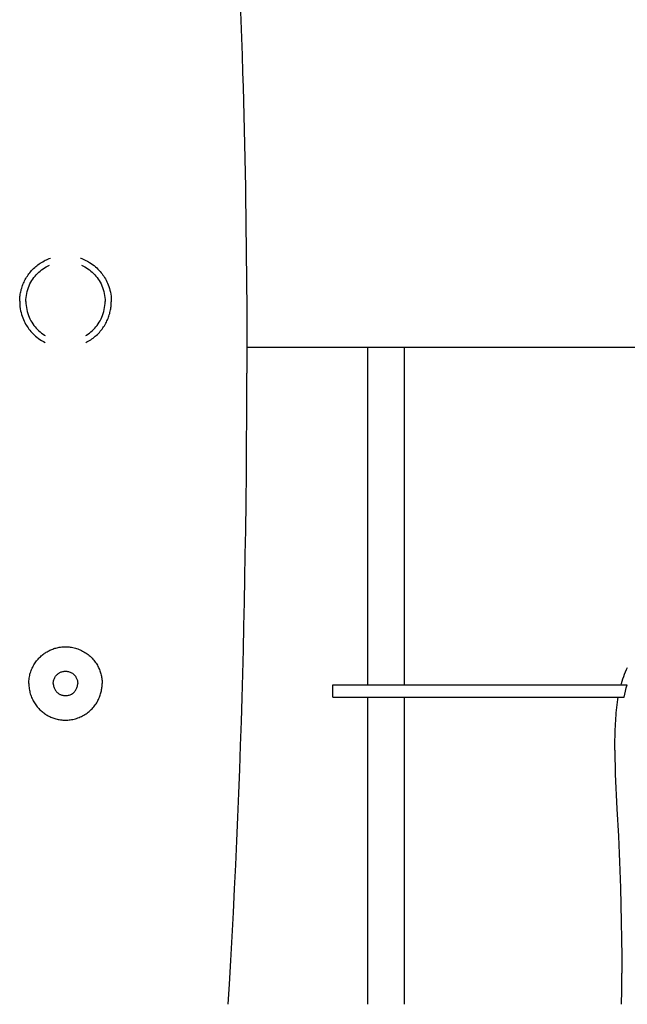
# Model space of a CAD drawing. Header units: millimetres. Extents: x -1528 to 1528, y -800 to 940.
# Tile 6 of 10: x -30 to 368, y -310 to 334. Entities that reach past the tile are written whole.
import ezdxf

# ---------------------------------------------------------------- set-up
doc = ezdxf.new("R2010")
doc.units = ezdxf.units.MM
doc.layers.add('VISIBLE', color=7, linetype='Continuous')

msp = doc.modelspace()

# ---------------------------------------------------------------- linework, layer by layer
at = {"layer": 'VISIBLE'}
for p, q in [((114.42, 345.28), (114.87, 333.96)), ((114.87, 333.96), (115.28, 322.64)), ((115.28, 322.64), (115.65, 311.32)), ((115.65, 311.32), (116, 300)), ((116, 300), (116.27, 290.59)), ((116.27, 290.59), (116.53, 281.19)), ((116.53, 281.19), (116.77, 271.79)), ((116.77, 271.79), (117, 262.39)), ((117, 262.39), (117.21, 253)), ((117.21, 253), (117.41, 243.61)), ((117.41, 243.61), (117.6, 234.22)), ((117.6, 234.22), (117.77, 224.83)), ((117.77, 224.83), (117.93, 215.45)), ((117.93, 215.45), (118.07, 206.07)), ((118.07, 206.07), (118.2, 196.69)), ((118.2, 196.69), (118.32, 187.32)), ((118.32, 187.32), (118.42, 177.94)), ((-18.02, 174.01), (-17.26, 174.56)), ((-17.26, 174.56), (-16.49, 175.08)), ((-16.49, 175.08), (-15.7, 175.59)), ((-15.7, 175.59), (-14.89, 176.06)), ((-14.89, 176.06), (-14.07, 176.52)), ((-14.07, 176.52), (-13.24, 176.94)), ((-13.24, 176.94), (-12.4, 177.34)), ((-12.4, 177.34), (-11.55, 177.71)), ((-12.4, 177.34), (-11.55, 177.71)), ((-11.55, 177.71), (-10.69, 178.05)), ((-10.69, 178.05), (-9.85, 178.36)), ((9.85, 178.36), (9.98, 178.31)), ((9.85, 178.36), (9.98, 178.31)), ((9.98, 178.31), (10.67, 178.06)), ((9.98, 178.31), (10.67, 178.06)), ((10.67, 178.06), (12.01, 177.51)), ((10.67, 178.06), (12.01, 177.51)), ((12.01, 177.51), (13.28, 176.92)), ((13.28, 176.92), (14.49, 176.29)), ((14.49, 176.29), (15.64, 175.62)), ((15.64, 175.62), (16.73, 174.92)), ((16.73, 174.92), (17.76, 174.2)), ((17.76, 174.2), (18.72, 173.46)), ((118.42, 177.94), (118.52, 168.57)), ((-24.47, 167.38), (-23.93, 168.12)), ((-23.93, 168.12), (-23.36, 168.84)), ((-23.36, 168.84), (-22.77, 169.55)), ((-22.77, 169.55), (-22.16, 170.24)), ((-22.16, 170.24), (-21.52, 170.92)), ((-21.52, 170.92), (-20.87, 171.58)), ((-20.87, 171.58), (-20.19, 172.22)), ((-20.19, 172.22), (-19.48, 172.83)), ((-19.48, 172.83), (-18.76, 173.43)), ((-19.13, 167.51), (-18.33, 168.35)), ((-18.76, 173.43), (-18.02, 174.01)), ((-18.33, 168.35), (-17.5, 169.15)), ((-17.5, 169.15), (-16.61, 169.92)), ((-16.61, 169.92), (-15.68, 170.67)), ((-15.68, 170.67), (-14.69, 171.38)), ((-14.69, 171.38), (-13.66, 172.05)), ((-13.66, 172.05), (-12.58, 172.69)), ((-12.58, 172.69), (-11.46, 173.27)), ((-11.46, 173.27), (-10.37, 173.78)), ((10.38, 173.77), (11.46, 173.27)), ((11.46, 173.27), (12.58, 172.69)), ((12.58, 172.69), (13.66, 172.05)), ((13.66, 172.05), (14.69, 171.38)), ((14.69, 171.38), (15.68, 170.67)), ((15.68, 170.67), (16.61, 169.92)), ((16.61, 169.92), (17.5, 169.15)), ((17.5, 169.15), (18.33, 168.35)), ((18.33, 168.35), (19.13, 167.51)), ((18.72, 173.46), (19.63, 172.71)), ((19.63, 172.71), (20.49, 171.94)), ((20.49, 171.94), (21.28, 171.17)), ((21.28, 171.17), (22.03, 170.39)), ((22.03, 170.39), (22.73, 169.61)), ((22.73, 169.61), (23.38, 168.83)), ((23.38, 168.83), (23.98, 168.05)), ((23.98, 168.05), (24.54, 167.28)), ((118.52, 168.57), (118.59, 159.2)), ((-28.16, 160.36), (-27.86, 161.16)), ((-28.16, 160.36), (-27.86, 161.16)), ((-27.86, 161.16), (-27.52, 161.96)), ((-27.52, 161.96), (-27.17, 162.75)), ((-27.17, 162.75), (-26.78, 163.55)), ((-26.78, 163.55), (-26.37, 164.33)), ((-26.37, 164.33), (-25.93, 165.11)), ((-25.93, 165.11), (-25.47, 165.88)), ((-25.47, 165.88), (-24.98, 166.64)), ((-24.98, 166.64), (-24.47, 167.38)), ((-23.79, 160.31), (-23.26, 161.48)), ((-23.26, 161.48), (-22.67, 162.6)), ((-22.67, 162.6), (-22.04, 163.68)), ((-22.04, 163.68), (-21.36, 164.71)), ((-21.36, 164.71), (-20.65, 165.69)), ((-20.65, 165.69), (-19.91, 166.63)), ((-19.91, 166.63), (-19.13, 167.51)), ((19.13, 167.51), (19.91, 166.63)), ((19.91, 166.63), (20.65, 165.69)), ((20.65, 165.69), (21.36, 164.71)), ((21.36, 164.71), (22.04, 163.68)), ((22.04, 163.68), (22.67, 162.6)), ((22.67, 162.6), (23.26, 161.48)), ((23.26, 161.48), (23.79, 160.31)), ((24.54, 167.28), (25.07, 166.49)), ((25.07, 166.49), (25.6, 165.66)), ((25.6, 165.66), (26.11, 164.79)), ((26.11, 164.79), (26.61, 163.87)), ((26.61, 163.87), (27.09, 162.91)), ((27.09, 162.91), (27.55, 161.89)), ((27.55, 161.89), (27.99, 160.83)), ((-29.74, 153.99), (-29.62, 154.78)), ((-29.62, 154.78), (-29.49, 155.56)), ((-29.49, 155.56), (-29.33, 156.36)), ((-29.49, 155.56), (-29.33, 156.36)), ((-29.33, 156.36), (-29.14, 157.15)), ((-29.14, 157.15), (-28.93, 157.95)), ((-29.14, 157.15), (-28.93, 157.95)), ((-28.93, 157.95), (-28.7, 158.76)), ((-28.7, 158.76), (-28.45, 159.56)), ((-28.7, 158.76), (-28.45, 159.56)), ((-28.45, 159.56), (-28.16, 160.36)), ((-28.45, 159.56), (-28.16, 160.36)), ((-25.62, 154.02), (-25.38, 155.33)), ((-25.38, 155.33), (-25.07, 156.62)), ((-25.07, 156.62), (-24.7, 157.88)), ((-24.7, 157.88), (-24.28, 159.12)), ((-24.28, 159.12), (-23.79, 160.31)), ((23.79, 160.31), (24.28, 159.12)), ((24.28, 159.12), (24.7, 157.88)), ((24.7, 157.88), (25.07, 156.62)), ((25.07, 156.62), (25.38, 155.33)), ((25.38, 155.33), (25.62, 154.02)), ((27.99, 160.83), (28.39, 159.72)), ((28.39, 159.72), (28.76, 158.56)), ((28.76, 158.56), (29.09, 157.35)), ((29.09, 157.35), (29.38, 156.09)), ((29.38, 156.09), (29.62, 154.78)), ((29.62, 154.78), (29.81, 153.43)), ((118.59, 159.2), (118.66, 149.83)), ((-30, 150.18), (-29.99, 150.93)), ((-30, 150.18), (-30, 149.45)), ((-30, 149.45), (-29.94, 148.01)), ((-29.99, 150.93), (-29.96, 151.68)), ((-29.99, 150.93), (-29.96, 151.68)), ((-29.96, 151.68), (-29.91, 152.45)), ((-29.96, 151.68), (-29.91, 152.45)), ((-29.91, 152.45), (-29.83, 153.22)), ((-29.83, 153.22), (-29.74, 153.99)), ((-29.83, 153.22), (-29.74, 153.99)), ((-25.93, 150.02), (-25.89, 151.36)), ((-25.93, 150.02), (-25.89, 148.68)), ((-25.89, 151.36), (-25.79, 152.7)), ((-25.89, 148.68), (-25.79, 147.34)), ((-25.79, 152.7), (-25.62, 154.02)), ((25.62, 154.02), (25.79, 152.7)), ((25.79, 152.7), (25.89, 151.36)), ((25.79, 147.34), (25.89, 148.68)), ((25.89, 151.36), (25.93, 150.02)), ((25.89, 148.68), (25.93, 150.02)), ((29.81, 153.43), (29.94, 152.03)), ((29.91, 147.59), (29.96, 148.35)), ((29.91, 147.59), (29.96, 148.35)), ((29.94, 152.03), (30, 150.59)), ((29.96, 148.35), (29.99, 149.11)), ((29.96, 148.35), (29.99, 149.11)), ((29.99, 149.11), (30, 149.85)), ((30, 150.59), (30, 149.85)), ((118.66, 149.83), (118.71, 140.46)), ((-29.94, 148.01), (-29.81, 146.61)), ((-29.81, 146.61), (-29.62, 145.25)), ((-29.62, 145.25), (-29.38, 143.94)), ((-29.38, 143.94), (-29.38, 143.94)), ((-29.38, 143.94), (-29.09, 142.69)), ((-29.09, 142.69), (-28.76, 141.48)), ((-25.79, 147.34), (-25.62, 146.01)), ((-25.62, 146.01), (-25.38, 144.71)), ((-25.38, 144.71), (-25.07, 143.42)), ((-25.07, 143.42), (-24.7, 142.15)), ((-24.7, 142.15), (-24.28, 140.92)), ((24.28, 140.92), (24.7, 142.15)), ((24.7, 142.15), (25.07, 143.42)), ((25.07, 143.42), (25.38, 144.71)), ((25.38, 144.71), (25.62, 146.01)), ((25.62, 146.01), (25.79, 147.34)), ((28.7, 141.28), (28.93, 142.08)), ((28.93, 142.08), (29.14, 142.88)), ((29.14, 142.88), (29.33, 143.68)), ((29.33, 143.68), (29.49, 144.47)), ((29.33, 143.68), (29.49, 144.47)), ((29.33, 143.68), (29.33, 143.68)), ((29.49, 144.47), (29.62, 145.26)), ((29.62, 145.26), (29.74, 146.04)), ((29.74, 146.04), (29.83, 146.82)), ((29.74, 146.04), (29.83, 146.82)), ((29.83, 146.82), (29.91, 147.59)), ((-28.76, 141.48), (-28.39, 140.31)), ((-28.39, 140.31), (-27.99, 139.2)), ((-27.99, 139.2), (-27.55, 138.14)), ((-27.55, 138.14), (-27.09, 137.13)), ((-27.09, 137.13), (-26.61, 136.16)), ((-26.61, 136.16), (-26.11, 135.24)), ((-24.28, 140.92), (-23.79, 139.72)), ((-23.79, 139.72), (-23.26, 138.56)), ((-23.26, 138.56), (-22.67, 137.44)), ((-22.67, 137.44), (-22.04, 136.36)), ((-22.04, 136.36), (-21.36, 135.33)), ((21.36, 135.33), (22.04, 136.36)), ((22.04, 136.36), (22.67, 137.44)), ((22.67, 137.44), (23.26, 138.56)), ((23.26, 138.56), (23.79, 139.72)), ((23.79, 139.72), (24.28, 140.92)), ((25.93, 134.93), (26.37, 135.71)), ((26.37, 135.71), (26.78, 136.49)), ((26.78, 136.49), (27.17, 137.28)), ((27.17, 137.28), (27.52, 138.08)), ((27.52, 138.08), (27.86, 138.87)), ((27.86, 138.87), (28.16, 139.68)), ((28.16, 139.68), (28.45, 140.48)), ((28.45, 140.48), (28.7, 141.28)), ((118.71, 140.46), (118.75, 131.1)), ((-26.11, 135.24), (-25.6, 134.37)), ((-25.6, 134.37), (-25.07, 133.54)), ((-25.07, 133.54), (-24.54, 132.75)), ((-24.54, 132.75), (-23.98, 131.98)), ((-23.98, 131.98), (-23.38, 131.21)), ((-23.38, 131.21), (-22.73, 130.43)), ((-22.73, 130.43), (-22.03, 129.65)), ((-22.03, 129.65), (-21.28, 128.87)), ((-21.36, 135.33), (-20.65, 134.34)), ((-20.65, 134.34), (-19.91, 133.41)), ((-19.91, 133.41), (-19.13, 132.52)), ((-19.13, 132.52), (-18.33, 131.69)), ((-18.33, 131.69), (-17.5, 130.89)), ((-17.5, 130.89), (-16.61, 130.11)), ((-16.61, 130.11), (-15.68, 129.37)), ((-15.68, 129.37), (-14.69, 128.66)), ((14.69, 128.66), (15.68, 129.37)), ((15.68, 129.37), (16.61, 130.11)), ((16.61, 130.11), (17.5, 130.89)), ((17.5, 130.89), (18.33, 131.69)), ((18.33, 131.69), (19.13, 132.52)), ((19.13, 132.52), (19.91, 133.41)), ((19.91, 133.41), (20.65, 134.34)), ((20.65, 134.34), (21.36, 135.33)), ((20.87, 128.46), (21.52, 129.12)), ((21.52, 129.12), (22.16, 129.79)), ((22.16, 129.79), (22.77, 130.48)), ((22.77, 130.48), (23.36, 131.19)), ((23.36, 131.19), (23.93, 131.91)), ((23.93, 131.91), (24.47, 132.65)), ((24.47, 132.65), (24.98, 133.4)), ((24.98, 133.4), (25.47, 134.16)), ((25.47, 134.16), (25.93, 134.93)), ((118.75, 131.1), (118.77, 121.73)), ((-21.28, 128.87), (-20.49, 128.1)), ((-20.49, 128.1), (-19.63, 127.33)), ((-19.63, 127.33), (-18.72, 126.57)), ((-18.72, 126.57), (-17.76, 125.83)), ((-17.76, 125.83), (-16.73, 125.11)), ((-16.73, 125.11), (-15.64, 124.41)), ((-15.64, 124.41), (-14.49, 123.75)), ((-14.69, 128.66), (-13.66, 127.98)), ((-14.49, 123.75), (-13.37, 123.16)), ((-13.66, 127.98), (-13.28, 127.76)), ((13.29, 127.76), (13.66, 127.98)), ((13.39, 123.17), (14.07, 123.52)), ((13.66, 127.98), (14.69, 128.66)), ((14.07, 123.52), (14.89, 123.97)), ((14.89, 123.97), (15.7, 124.45)), ((15.7, 124.45), (16.49, 124.95)), ((16.49, 124.95), (17.26, 125.48)), ((17.26, 125.48), (18.02, 126.03)), ((18.02, 126.03), (18.76, 126.6)), ((18.76, 126.6), (19.48, 127.2)), ((19.48, 127.2), (20.19, 127.82)), ((20.19, 127.82), (20.87, 128.46)), ((118.77, 121.73), (118.78, 112.36)), ((118.77, 119.99), (1499.89, 119.99)), ((118.77, 119.99), (1499.9, 119.99)), ((197.95, -101.03), (197.95, 119.99)), ((221.94, -101.03), (221.94, 119.99)), ((118.78, 112.36), (118.79, 103)), ((118.77, 93.64), (118.79, 103)), ((118.75, 84.27), (118.77, 93.64)), ((118.71, 74.91), (118.75, 84.27)), ((118.6, 56.19), (118.71, 74.91)), ((118.45, 37.46), (118.6, 56.19)), ((118.25, 18.73), (118.45, 37.46)), ((118, 0), (118.25, 18.73)), ((117.76, -15.62), (118, 0)), ((117.49, -31.24), (117.76, -15.62)), ((117.18, -46.87), (117.49, -31.24)), ((116.84, -62.49), (117.18, -46.87)), ((116.47, -78.12), (116.84, -62.49)), ((-8.31, -77.5), (-7.64, -77.26)), ((-7.64, -77.26), (-6.95, -77.04)), ((-6.95, -77.04), (-6.24, -76.84)), ((-6.24, -76.84), (-5.52, -76.66)), ((-5.52, -76.66), (-4.79, -76.5)), ((-4.79, -76.5), (-4.04, -76.36)), ((-4.04, -76.36), (-3.28, -76.24)), ((-3.28, -76.24), (-2.5, -76.15)), ((-2.5, -76.15), (-1.72, -76.08)), ((-1.72, -76.08), (-0.92, -76.03)), ((-0.92, -76.03), (-0.12, -76.02)), ((-0.12, -76.02), (0.69, -76.03)), ((0.69, -76.03), (1.51, -76.06)), ((1.51, -76.06), (2.33, -76.13)), ((2.33, -76.13), (3.15, -76.22)), ((3.15, -76.22), (3.98, -76.35)), ((3.98, -76.35), (4.81, -76.5)), ((4.81, -76.5), (5.63, -76.69)), ((5.63, -76.69), (6.46, -76.9)), ((6.46, -76.9), (7.28, -77.15)), ((7.28, -77.15), (8.09, -77.42)), ((-17.98, -84.11), (-17.47, -83.56)), ((-17.47, -83.56), (-16.95, -83.03)), ((-16.95, -83.03), (-16.42, -82.52)), ((-16.42, -82.52), (-15.89, -82.03)), ((-15.89, -82.03), (-15.35, -81.56)), ((-15.35, -81.56), (-14.8, -81.12)), ((-14.8, -81.12), (-14.24, -80.7)), ((-14.24, -80.7), (-13.69, -80.3)), ((-13.69, -80.3), (-13.13, -79.92)), ((-13.13, -79.92), (-12.57, -79.57)), ((-12.57, -79.57), (-12, -79.23)), ((-12, -79.23), (-11.43, -78.91)), ((-11.43, -78.91), (-10.84, -78.6)), ((-10.84, -78.6), (-10.24, -78.31)), ((-10.24, -78.31), (-9.61, -78.02)), ((-9.61, -78.02), (-8.97, -77.76)), ((-8.97, -77.76), (-8.31, -77.5)), ((8.09, -77.42), (8.89, -77.72)), ((8.89, -77.72), (9.69, -78.06)), ((9.69, -78.06), (10.47, -78.42)), ((10.47, -78.42), (11.24, -78.81)), ((11.24, -78.81), (12, -79.23)), ((12, -79.23), (12.74, -79.68)), ((12.74, -79.68), (13.47, -80.15)), ((13.47, -80.15), (14.18, -80.65)), ((14.18, -80.65), (14.86, -81.17)), ((14.86, -81.17), (15.53, -81.72)), ((15.53, -81.72), (16.17, -82.28)), ((16.17, -82.28), (16.79, -82.87)), ((16.79, -82.87), (17.39, -83.48)), ((17.39, -83.48), (17.96, -84.1)), ((116.07, -93.75), (116.47, -78.12)), ((-22.19, -90.85), (-21.86, -90.09)), ((-21.86, -90.09), (-21.5, -89.35)), ((-21.5, -89.35), (-21.13, -88.62)), ((-21.13, -88.62), (-20.73, -87.92)), ((-20.73, -87.92), (-20.31, -87.23)), ((-20.31, -87.23), (-19.88, -86.56)), ((-19.88, -86.56), (-19.42, -85.92)), ((-19.42, -85.92), (-18.96, -85.29)), ((-18.96, -85.29), (-18.47, -84.69)), ((-18.47, -84.69), (-17.98, -84.11)), ((17.96, -84.1), (18.51, -84.74)), ((18.51, -84.74), (19.03, -85.39)), ((19.03, -85.39), (19.53, -86.06)), ((19.53, -86.06), (19.99, -86.74)), ((19.99, -86.74), (20.44, -87.43)), ((20.44, -87.43), (20.85, -88.12)), ((20.85, -88.12), (21.24, -88.83)), ((21.24, -88.83), (21.59, -89.54)), ((21.59, -89.54), (21.93, -90.25)), ((367.4, -90.97), (368.08, -89.52)), ((-23.86, -97.43), (-23.76, -96.57)), ((-23.76, -96.57), (-23.62, -95.73)), ((-23.62, -95.73), (-23.45, -94.88)), ((-23.45, -94.88), (-23.25, -94.05)), ((-23.25, -94.05), (-23.03, -93.23)), ((-23.03, -93.23), (-22.77, -92.43)), ((-22.77, -92.43), (-22.49, -91.63)), ((-22.49, -91.63), (-22.19, -90.85)), ((-7.29, -96.71), (-7.04, -96.22)), ((-7.04, -96.22), (-6.77, -95.76)), ((-6.77, -95.76), (-6.47, -95.32)), ((-6.47, -95.32), (-6.16, -94.91)), ((-6.16, -94.91), (-5.82, -94.54)), ((-5.82, -94.54), (-5.47, -94.19)), ((-5.47, -94.19), (-5.12, -93.87)), ((-5.12, -93.87), (-4.75, -93.58)), ((-4.75, -93.58), (-4.38, -93.32)), ((-4.38, -93.32), (-4, -93.09)), ((-4, -93.09), (-3.61, -92.88)), ((-3.61, -92.88), (-3.2, -92.69)), ((-3.2, -92.69), (-2.77, -92.52)), ((-2.77, -92.52), (-2.32, -92.36)), ((-2.32, -92.36), (-1.84, -92.24)), ((-1.84, -92.24), (-1.35, -92.13)), ((-1.35, -92.13), (-0.83, -92.06)), ((-0.83, -92.06), (-0.31, -92.03)), ((-0.31, -92.03), (0.23, -92.02)), ((0.23, -92.02), (0.78, -92.06)), ((0.78, -92.06), (1.33, -92.13)), ((1.33, -92.13), (1.88, -92.24)), ((1.88, -92.24), (2.43, -92.4)), ((2.43, -92.4), (2.96, -92.59)), ((2.96, -92.59), (3.49, -92.82)), ((3.49, -92.82), (4, -93.09)), ((4, -93.09), (4.49, -93.4)), ((4.49, -93.4), (4.95, -93.74)), ((4.95, -93.74), (5.39, -94.11)), ((5.39, -94.11), (5.8, -94.51)), ((5.8, -94.51), (6.17, -94.93)), ((6.17, -94.93), (6.51, -95.37)), ((6.51, -95.37), (6.81, -95.82)), ((6.81, -95.82), (7.08, -96.29)), ((7.08, -96.29), (7.31, -96.77)), ((21.93, -90.25), (22.23, -90.97)), ((22.23, -90.97), (22.51, -91.69)), ((22.51, -91.69), (22.76, -92.41)), ((22.76, -92.41), (22.99, -93.12)), ((22.99, -93.12), (23.2, -93.84)), ((23.2, -93.84), (23.37, -94.55)), ((23.37, -94.55), (23.53, -95.26)), ((23.53, -95.26), (23.66, -95.96)), ((23.66, -95.96), (23.77, -96.66)), ((23.77, -96.66), (23.86, -97.35)), ((115.63, -109.38), (116.07, -93.75)), ((365.06, -96.96), (365.59, -95.44)), ((365.59, -95.44), (366.16, -93.94)), ((366.16, -93.94), (366.76, -92.44)), ((366.76, -92.44), (367.4, -90.97)), ((-24.01, -100.02), (-23.99, -99.16)), ((-24.01, -100.02), (-23.99, -100.89)), ((-23.99, -99.16), (-23.94, -98.29)), ((-23.99, -100.89), (-23.94, -101.75)), ((-23.94, -98.29), (-23.86, -97.43)), ((-23.94, -101.75), (-23.86, -102.61)), ((-23.86, -102.61), (-23.76, -103.47)), ((-8, -100.02), (-7.98, -99.45)), ((-8, -100.02), (-7.98, -100.6)), ((-7.98, -99.45), (-7.92, -98.87)), ((-7.98, -100.6), (-7.92, -101.17)), ((-7.92, -98.87), (-7.82, -98.31)), ((-7.92, -101.17), (-7.82, -101.74)), ((-7.82, -98.31), (-7.68, -97.76)), ((-7.82, -101.74), (-7.68, -102.29)), ((-7.68, -97.76), (-7.5, -97.23)), ((-7.68, -102.29), (-7.5, -102.82)), ((-7.5, -97.23), (-7.29, -96.71)), ((-7.5, -102.82), (-7.29, -103.33)), ((7.31, -96.77), (7.5, -97.24)), ((7.31, -103.28), (7.5, -102.8)), ((7.5, -97.24), (7.66, -97.72)), ((7.5, -102.8), (7.66, -102.32)), ((7.66, -97.72), (7.79, -98.2)), ((7.66, -102.32), (7.79, -101.85)), ((7.79, -98.2), (7.89, -98.67)), ((7.79, -101.85), (7.89, -101.38)), ((7.89, -98.67), (7.95, -99.13)), ((7.89, -101.38), (7.95, -100.91)), ((7.95, -99.13), (7.99, -99.58)), ((7.95, -100.91), (7.99, -100.46)), ((7.99, -99.58), (8, -100.02)), ((7.99, -100.46), (8, -100.02)), ((23.77, -103.39), (23.86, -102.7)), ((23.86, -97.35), (23.92, -98.03)), ((23.86, -102.7), (23.92, -102.01)), ((23.92, -98.03), (23.97, -98.7)), ((23.92, -102.01), (23.97, -101.34)), ((23.97, -98.7), (24, -99.37)), ((23.97, -101.34), (24, -100.68)), ((24, -99.37), (24.01, -100.02)), ((24, -100.68), (24.01, -100.02)), ((175.05, -109.03), (175.05, -101.03)), ((175.05, -101.03), (175.05, -101.03)), ((175.05, -101.03), (175.08, -101.03)), ((175.05, -101.03), (175.09, -101.03)), ((175.08, -101.03), (175.15, -101.03)), ((175.09, -101.03), (175.16, -101.03)), ((175.15, -101.03), (175.25, -101.03)), ((175.16, -101.03), (175.27, -101.03)), ((175.25, -101.03), (175.39, -101.03)), ((175.27, -101.03), (175.4, -101.03)), ((175.39, -101.03), (175.56, -101.03)), ((175.4, -101.03), (175.57, -101.03)), ((175.56, -101.03), (175.77, -101.03)), ((175.57, -101.03), (175.78, -101.03)), ((175.77, -101.03), (176, -101.03)), ((175.78, -101.03), (176.01, -101.03)), ((176, -101.03), (176.27, -101.03)), ((176.01, -101.03), (176.27, -101.03)), ((176.27, -101.03), (176.57, -101.03)), ((176.27, -101.03), (176.57, -101.03)), ((176.57, -101.03), (176.89, -101.03)), ((176.57, -101.03), (176.9, -101.03)), ((176.89, -101.03), (177.24, -101.03)), ((176.9, -101.03), (177.26, -101.03)), ((177.24, -101.03), (177.62, -101.03)), ((177.26, -101.03), (177.64, -101.03)), ((177.62, -101.03), (178.03, -101.03)), ((177.64, -101.03), (178.06, -101.03)), ((178.03, -101.03), (178.46, -101.03)), ((178.06, -101.03), (178.5, -101.03)), ((178.46, -101.03), (178.92, -101.03)), ((178.5, -101.03), (178.97, -101.03)), ((178.92, -101.03), (179.4, -101.03)), ((178.97, -101.03), (179.47, -101.03)), ((179.4, -101.03), (179.91, -101.03)), ((179.47, -101.03), (179.99, -101.03)), ((179.91, -101.03), (180.45, -101.03)), ((179.99, -101.03), (180.54, -101.03)), ((180.45, -101.03), (181, -101.03)), ((180.54, -101.03), (181.11, -101.03)), ((181, -101.03), (181.58, -101.03)), ((181.11, -101.03), (181.7, -101.03)), ((181.58, -101.03), (182.18, -101.03)), ((181.7, -101.03), (182.32, -101.03)), ((182.18, -101.03), (182.81, -101.03)), ((182.32, -101.03), (182.96, -101.03)), ((182.81, -101.03), (183.45, -101.03)), ((182.96, -101.03), (183.62, -101.03)), ((183.45, -101.03), (184.11, -101.03)), ((183.62, -101.03), (184.3, -101.03)), ((184.11, -101.03), (185.5, -101.03)), ((184.3, -101.03), (185, -101.03)), ((185, -101.03), (186.46, -101.03)), ((185.5, -101.03), (186.96, -101.03)), ((186.46, -101.03), (187.99, -101.03)), ((186.96, -101.03), (188.49, -101.03)), ((187.99, -101.03), (189.6, -101.03)), ((188.49, -101.03), (190.08, -101.03)), ((189.6, -101.03), (191.26, -101.03)), ((190.08, -101.03), (191.73, -101.03)), ((191.26, -101.03), (192.98, -101.03)), ((191.73, -101.03), (193.44, -101.03)), ((192.98, -101.03), (194.75, -101.03)), ((193.44, -101.03), (195.19, -101.03)), ((194.75, -101.03), (196.57, -101.03)), ((195.19, -101.03), (196.99, -101.03)), ((196.57, -101.03), (198.43, -101.03)), ((196.99, -101.03), (198.82, -101.03)), ((198.43, -101.03), (200.32, -101.03)), ((198.82, -101.03), (200.69, -101.03)), ((200.32, -101.03), (202.25, -101.03)), ((200.69, -101.03), (202.58, -101.03)), ((202.25, -101.03), (204.2, -101.03)), ((202.58, -101.03), (204.5, -101.03)), ((204.2, -101.03), (208.15, -101.03)), ((204.5, -101.03), (208.38, -101.03)), ((208.15, -101.03), (212.14, -101.03)), ((208.38, -101.03), (212.3, -101.03)), ((212.14, -101.03), (216.13, -101.03)), ((212.3, -101.03), (216.21, -101.03)), ((216.13, -101.03), (218.1, -101.03)), ((216.21, -101.03), (218.15, -101.03)), ((218.1, -101.03), (220.06, -101.03)), ((218.15, -101.03), (220.07, -101.03)), ((220.06, -101.03), (222.06, -101.03)), ((220.07, -101.03), (222.08, -101.03)), ((222.06, -101.03), (224.04, -101.03)), ((222.08, -101.03), (224.07, -101.03)), ((224.04, -101.03), (225.99, -101.03)), ((224.07, -101.03), (226.04, -101.03)), ((225.99, -101.03), (227.92, -101.03)), ((226.04, -101.03), (227.98, -101.03)), ((227.92, -101.03), (229.83, -101.03)), ((227.98, -101.03), (229.9, -101.03)), ((229.83, -101.03), (231.71, -101.03)), ((229.9, -101.03), (231.8, -101.03)), ((231.71, -101.03), (233.57, -101.03)), ((231.8, -101.03), (233.67, -101.03)), ((233.57, -101.03), (235.42, -101.03)), ((233.67, -101.03), (235.52, -101.03)), ((235.42, -101.03), (237.24, -101.03)), ((235.52, -101.03), (237.35, -101.03)), ((237.24, -101.03), (239.04, -101.03)), ((237.35, -101.03), (239.16, -101.03)), ((239.04, -101.03), (240.82, -101.03)), ((239.16, -101.03), (240.95, -101.03)), ((240.82, -101.03), (242.59, -101.03)), ((240.95, -101.03), (242.72, -101.03)), ((242.59, -101.03), (244.33, -101.03)), ((242.72, -101.03), (244.47, -101.03)), ((244.33, -101.03), (246.06, -101.03)), ((244.47, -101.03), (246.21, -101.03)), ((246.06, -101.03), (247.77, -101.03)), ((246.21, -101.03), (249.62, -101.03)), ((247.77, -101.03), (249.46, -101.03)), ((249.46, -101.03), (251.13, -101.03)), ((249.62, -101.03), (252.96, -101.03)), ((251.13, -101.03), (252.79, -101.03)), ((252.79, -101.03), (256.06, -101.03)), ((252.96, -101.03), (256.24, -101.03)), ((256.06, -101.03), (259.28, -101.03)), ((256.24, -101.03), (259.45, -101.03)), ((259.28, -101.03), (262.43, -101.03)), ((259.45, -101.03), (262.61, -101.03)), ((262.43, -101.03), (265.54, -101.03)), ((262.61, -101.03), (265.72, -101.03)), ((265.54, -101.03), (268.6, -101.03)), ((265.72, -101.03), (268.77, -101.03)), ((268.6, -101.03), (271.62, -101.03)), ((268.77, -101.03), (271.79, -101.03)), ((271.62, -101.03), (274.59, -101.03)), ((271.79, -101.03), (274.76, -101.03)), ((274.59, -101.03), (277.54, -101.03)), ((274.76, -101.03), (277.69, -101.03)), ((277.54, -101.03), (280.45, -101.03)), ((277.69, -101.03), (280.6, -101.03)), ((280.45, -101.03), (283.33, -101.03)), ((280.6, -101.03), (283.47, -101.03)), ((283.33, -101.03), (286.19, -101.03)), ((283.47, -101.03), (286.32, -101.03)), ((286.19, -101.03), (289.03, -101.03)), ((286.32, -101.03), (289.15, -101.03)), ((289.03, -101.03), (291.85, -101.03)), ((289.15, -101.03), (291.97, -101.03)), ((291.85, -101.03), (294.66, -101.03)), ((291.97, -101.03), (297.56, -101.03)), ((294.66, -101.03), (297.47, -101.03)), ((297.47, -101.03), (303.07, -101.03)), ((297.56, -101.03), (303.14, -101.03)), ((303.07, -101.03), (308.68, -101.03)), ((303.14, -101.03), (308.73, -101.03)), ((308.68, -101.03), (314.34, -101.03)), ((308.73, -101.03), (314.37, -101.03)), ((314.34, -101.03), (317.2, -101.03)), ((314.37, -101.03), (320.1, -101.03)), ((317.2, -101.03), (320.08, -101.03)), ((320.08, -101.03), (323.06, -101.03)), ((320.1, -101.03), (322.92, -101.03)), ((322.92, -101.03), (325.76, -101.03)), ((323.06, -101.03), (326.06, -101.03)), ((325.76, -101.03), (328.64, -101.03)), ((326.06, -101.03), (332.14, -101.03)), ((328.64, -101.03), (331.53, -101.03)), ((331.53, -101.03), (334.45, -101.03)), ((332.14, -101.03), (335.22, -101.03)), ((334.45, -101.03), (337.39, -101.03)), ((335.22, -101.03), (338.32, -101.03)), ((337.39, -101.03), (343.33, -101.03)), ((338.32, -101.03), (341.44, -101.03)), ((341.44, -101.03), (344.59, -101.03)), ((343.33, -101.03), (349.34, -101.03)), ((344.59, -101.03), (350.93, -101.03)), ((349.34, -101.03), (355.42, -101.03)), ((350.93, -101.03), (357.34, -101.03)), ((355.42, -101.03), (361.56, -101.03)), ((357.34, -101.03), (363.81, -101.03)), ((361.56, -101.03), (367.74, -101.03)), ((363.81, -101.03), (363.82, -101.03)), ((363.82, -101.03), (364.11, -100.03)), ((363.82, -101.03), (363.84, -101.03)), ((363.82, -101.03), (363.82, -101.03)), ((363.84, -101.03), (363.91, -101.03)), ((363.91, -101.03), (364.01, -101.03)), ((364.01, -101.03), (364.16, -101.03)), ((364.11, -100.03), (364.57, -98.49)), ((364.16, -101.03), (364.35, -101.03)), ((364.35, -101.03), (364.58, -101.03)), ((364.57, -98.49), (365.06, -96.96)), ((364.58, -101.03), (364.85, -101.03)), ((364.85, -101.03), (365.16, -101.03)), ((365.16, -101.03), (365.5, -101.03)), ((365.5, -101.03), (365.88, -101.03)), ((365.88, -101.03), (366.3, -101.03)), ((366.3, -101.03), (366.75, -101.03)), ((366.65, -105.01), (367.17, -103.01)), ((366.75, -101.03), (367.23, -101.03)), ((367.17, -103.01), (367.74, -101.03)), ((367.23, -101.03), (367.74, -101.03)), ((-23.76, -103.47), (-23.62, -104.32)), ((-23.62, -104.32), (-23.45, -105.16)), ((-23.45, -105.16), (-23.25, -105.99)), ((-23.25, -105.99), (-23.03, -106.81)), ((-23.03, -106.81), (-22.77, -107.62)), ((-22.77, -107.62), (-22.49, -108.41)), ((-22.49, -108.41), (-22.19, -109.19)), ((-22.19, -109.19), (-21.86, -109.95)), ((-7.29, -103.33), (-7.04, -103.82)), ((-7.04, -103.82), (-6.77, -104.29)), ((-6.77, -104.29), (-6.47, -104.72)), ((-6.47, -104.72), (-6.16, -105.13)), ((-6.16, -105.13), (-5.82, -105.51)), ((-5.82, -105.51), (-5.47, -105.86)), ((-5.47, -105.86), (-5.12, -106.18)), ((-5.12, -106.18), (-4.75, -106.46)), ((-4.75, -106.46), (-4.38, -106.72)), ((-4.38, -106.72), (-4, -106.95)), ((-4, -106.95), (-3.61, -107.16)), ((-3.61, -107.16), (-3.2, -107.36)), ((-3.2, -107.36), (-2.77, -107.53)), ((-2.77, -107.53), (-2.32, -107.68)), ((-2.32, -107.68), (-1.84, -107.81)), ((-1.84, -107.81), (-1.35, -107.91)), ((-1.35, -107.91), (-0.83, -107.98)), ((-0.83, -107.98), (-0.31, -108.02)), ((-0.31, -108.02), (0.23, -108.02)), ((0.23, -108.02), (0.78, -107.99)), ((0.78, -107.99), (1.33, -107.91)), ((1.33, -107.91), (1.88, -107.8)), ((1.88, -107.8), (2.43, -107.65)), ((2.43, -107.65), (2.96, -107.46)), ((2.96, -107.46), (3.49, -107.22)), ((3.49, -107.22), (4, -106.95)), ((4, -106.95), (4.49, -106.65)), ((4.49, -106.65), (4.95, -106.31)), ((4.95, -106.31), (5.39, -105.94)), ((5.39, -105.94), (5.8, -105.54)), ((5.8, -105.54), (6.17, -105.12)), ((6.17, -105.12), (6.51, -104.68)), ((6.51, -104.68), (6.81, -104.22)), ((6.81, -104.22), (7.08, -103.75)), ((7.08, -103.75), (7.31, -103.28)), ((21.93, -109.79), (22.23, -109.08)), ((22.23, -109.08), (22.51, -108.36)), ((22.51, -108.36), (22.76, -107.64)), ((22.76, -107.64), (22.99, -106.92)), ((22.99, -106.92), (23.2, -106.2)), ((23.2, -106.2), (23.37, -105.49)), ((23.37, -105.49), (23.53, -104.78)), ((23.53, -104.78), (23.66, -104.08)), ((23.66, -104.08), (23.77, -103.39)), ((115.16, -125.01), (115.63, -109.38)), ((175.05, -109.03), (175.05, -109.03)), ((175.05, -109.03), (175.05, -109.03)), ((175.05, -109.03), (175.05, -109.03)), ((175.05, -109.03), (175.09, -109.03)), ((175.09, -109.03), (175.16, -109.03)), ((175.16, -109.03), (175.27, -109.03)), ((175.27, -109.03), (175.4, -109.03)), ((175.4, -109.03), (175.57, -109.03)), ((175.57, -109.03), (175.78, -109.03)), ((175.78, -109.03), (176.01, -109.03)), ((176.01, -109.03), (176.27, -109.03)), ((176.27, -109.03), (176.57, -109.03)), ((176.57, -109.03), (176.89, -109.03)), ((176.89, -109.03), (177.24, -109.03)), ((177.24, -109.03), (177.62, -109.03)), ((177.62, -109.03), (178.03, -109.03)), ((178.03, -109.03), (178.46, -109.03)), ((178.46, -109.03), (178.92, -109.03)), ((178.92, -109.03), (179.4, -109.03)), ((179.4, -109.03), (179.91, -109.03)), ((179.91, -109.03), (180.45, -109.03)), ((180.45, -109.03), (181, -109.03)), ((181, -109.03), (181.58, -109.03)), ((181.58, -109.03), (182.18, -109.03)), ((182.18, -109.03), (182.81, -109.03)), ((182.81, -109.03), (183.45, -109.03)), ((183.45, -109.03), (184.11, -109.03)), ((184.11, -109.03), (185.5, -109.03)), ((185.5, -109.03), (186.96, -109.03)), ((186.96, -109.03), (188.49, -109.03)), ((188.49, -109.03), (190.08, -109.03)), ((190.08, -109.03), (191.73, -109.03)), ((191.73, -109.03), (193.44, -109.03)), ((193.44, -109.03), (195.19, -109.03)), ((195.19, -109.03), (196.99, -109.03)), ((196.99, -109.03), (198.82, -109.03)), ((197.95, -310.06), (197.95, -109.03)), ((198.82, -109.03), (200.69, -109.03)), ((200.69, -109.03), (202.58, -109.03)), ((202.58, -109.03), (204.5, -109.03)), ((204.5, -109.03), (208.38, -109.03)), ((208.38, -109.03), (212.3, -109.03)), ((212.3, -109.03), (216.21, -109.03)), ((216.21, -109.03), (218.15, -109.03)), ((218.15, -109.03), (220.07, -109.03)), ((220.07, -109.03), (222.08, -109.03)), ((221.94, -310.06), (221.94, -109.03)), ((222.08, -109.03), (224.07, -109.03)), ((224.07, -109.03), (226.04, -109.03)), ((226.04, -109.03), (227.98, -109.03)), ((227.98, -109.03), (229.9, -109.03)), ((229.9, -109.03), (231.8, -109.03)), ((231.8, -109.03), (233.67, -109.03)), ((233.67, -109.03), (235.52, -109.03)), ((235.52, -109.03), (237.35, -109.03)), ((237.35, -109.03), (239.16, -109.03)), ((239.16, -109.03), (240.95, -109.03)), ((240.95, -109.03), (242.72, -109.03)), ((242.72, -109.03), (244.47, -109.03)), ((244.47, -109.03), (246.21, -109.03)), ((246.21, -109.03), (249.62, -109.03)), ((249.62, -109.03), (252.96, -109.03)), ((252.96, -109.03), (256.24, -109.03)), ((256.24, -109.03), (259.45, -109.03)), ((259.45, -109.03), (262.61, -109.03)), ((262.61, -109.03), (265.72, -109.03)), ((265.72, -109.03), (268.77, -109.03)), ((268.77, -109.03), (271.79, -109.03)), ((271.79, -109.03), (274.76, -109.03)), ((274.76, -109.03), (277.69, -109.03)), ((277.69, -109.03), (280.6, -109.03)), ((280.6, -109.03), (283.47, -109.03)), ((283.47, -109.03), (286.32, -109.03)), ((286.32, -109.03), (289.15, -109.03)), ((289.15, -109.03), (291.97, -109.03)), ((291.97, -109.03), (297.56, -109.03)), ((297.56, -109.03), (303.14, -109.03)), ((303.14, -109.03), (308.73, -109.03)), ((308.73, -109.03), (314.37, -109.03)), ((314.37, -109.03), (320.1, -109.03)), ((320.1, -109.03), (322.8, -109.03)), ((322.8, -109.03), (325.54, -109.03)), ((325.54, -109.03), (328.29, -109.03)), ((328.29, -109.03), (331.07, -109.03)), ((331.07, -109.03), (333.86, -109.03)), ((333.86, -109.03), (336.68, -109.03)), ((336.68, -109.03), (342.37, -109.03)), ((342.37, -109.03), (348.13, -109.03)), ((348.13, -109.03), (353.95, -109.03)), ((353.95, -109.03), (359.83, -109.03)), ((359.83, -109.03), (365.76, -109.03)), ((361.77, -110.48), (362.02, -109.03)), ((365.75, -109.03), (365.76, -109.03)), ((365.76, -109.03), (366.18, -107.01)), ((366.18, -107.01), (366.65, -105.01)), ((-21.86, -109.95), (-21.5, -110.7)), ((-21.5, -110.7), (-21.13, -111.42)), ((-21.13, -111.42), (-20.73, -112.13)), ((-20.73, -112.13), (-20.31, -112.82)), ((-20.31, -112.82), (-19.88, -113.48)), ((-19.88, -113.48), (-19.42, -114.13)), ((-19.42, -114.13), (-18.96, -114.75)), ((-18.96, -114.75), (-18.47, -115.35)), ((-18.47, -115.35), (-17.98, -115.93)), ((-17.98, -115.93), (-17.47, -116.48)), ((17.39, -116.57), (17.96, -115.94)), ((17.96, -115.94), (18.51, -115.31)), ((18.51, -115.31), (19.03, -114.65)), ((19.03, -114.65), (19.53, -113.98)), ((19.53, -113.98), (19.99, -113.31)), ((19.99, -113.31), (20.44, -112.62)), ((20.44, -112.62), (20.85, -111.92)), ((20.85, -111.92), (21.24, -111.22)), ((21.24, -111.22), (21.59, -110.51)), ((21.59, -110.51), (21.93, -109.79)), ((360.85, -117.48), (361.04, -115.73)), ((361.04, -115.73), (361.26, -113.98)), ((361.26, -113.98), (361.5, -112.23)), ((361.5, -112.23), (361.77, -110.48)), ((-17.47, -116.48), (-16.95, -117.02)), ((-16.95, -117.02), (-16.42, -117.53)), ((-16.42, -117.53), (-15.89, -118.02)), ((-15.89, -118.02), (-15.35, -118.48)), ((-15.35, -118.48), (-14.8, -118.92)), ((-14.8, -118.92), (-14.24, -119.34)), ((-14.24, -119.34), (-13.69, -119.74)), ((-13.69, -119.74), (-13.13, -120.12)), ((-13.13, -120.12), (-12.57, -120.48)), ((-12.57, -120.48), (-12, -120.81)), ((-12, -120.81), (-11.43, -121.13)), ((-11.43, -121.13), (-10.84, -121.44)), ((-10.84, -121.44), (-10.24, -121.74)), ((-10.24, -121.74), (-9.61, -122.02)), ((-9.61, -122.02), (-8.97, -122.29)), ((-8.97, -122.29), (-8.31, -122.54)), ((8.09, -122.62), (8.89, -122.32)), ((8.89, -122.32), (9.69, -121.99)), ((9.69, -121.99), (10.47, -121.62)), ((10.47, -121.62), (11.24, -121.23)), ((11.24, -121.23), (12, -120.81)), ((12, -120.81), (12.74, -120.36)), ((12.74, -120.36), (13.47, -119.89)), ((13.47, -119.89), (14.18, -119.39)), ((14.18, -119.39), (14.86, -118.87)), ((14.86, -118.87), (15.53, -118.33)), ((15.53, -118.33), (16.17, -117.76)), ((16.17, -117.76), (16.79, -117.17)), ((16.79, -117.17), (17.39, -116.57)), ((360.4, -122.76), (360.53, -121)), ((360.53, -121), (360.68, -119.24)), ((360.68, -119.24), (360.85, -117.48)), ((-8.31, -122.54), (-7.64, -122.78)), ((-7.64, -122.78), (-6.95, -123)), ((-6.95, -123), (-6.24, -123.2)), ((-6.24, -123.2), (-5.52, -123.38)), ((-5.52, -123.38), (-4.79, -123.54)), ((-4.79, -123.54), (-4.04, -123.69)), ((-4.04, -123.69), (-3.28, -123.8)), ((-3.28, -123.8), (-2.5, -123.9)), ((-2.5, -123.9), (-1.72, -123.97)), ((-1.72, -123.97), (-0.92, -124.01)), ((-0.92, -124.01), (-0.12, -124.03)), ((-0.12, -124.03), (0.69, -124.02)), ((0.69, -124.02), (1.51, -123.98)), ((1.51, -123.98), (2.33, -123.91)), ((2.33, -123.91), (3.15, -123.82)), ((3.15, -123.82), (3.98, -123.69)), ((3.98, -123.69), (4.81, -123.54)), ((4.81, -123.54), (5.63, -123.36)), ((5.63, -123.36), (6.46, -123.14)), ((6.46, -123.14), (7.28, -122.9)), ((7.28, -122.9), (8.09, -122.62)), ((114.64, -140.64), (115.16, -125.01)), ((360.01, -130.28), (360.11, -128.04)), ((360.11, -128.04), (360.19, -126.28)), ((360.19, -126.28), (360.29, -124.52)), ((360.29, -124.52), (360.4, -122.76)), ((359.82, -137.02), (359.87, -134.77)), ((359.87, -134.77), (359.93, -132.52)), ((359.93, -132.52), (360.01, -130.28)), ((114.1, -156.27), (114.64, -140.64)), ((359.77, -141.51), (359.79, -139.26)), ((359.77, -143.76), (359.77, -141.51)), ((359.79, -139.26), (359.82, -137.02)), ((359.77, -143.76), (359.78, -146.01)), ((359.78, -146.01), (359.8, -148.26)), ((359.8, -148.26), (359.83, -150.51)), ((359.83, -150.51), (359.87, -152.76)), ((359.87, -152.76), (359.93, -155.01)), ((113.51, -171.9), (114.1, -156.27)), ((359.93, -155.01), (360.06, -159.52)), ((360.06, -159.52), (360.23, -164.02)), ((360.23, -164.02), (360.42, -168.53)), ((112.89, -187.52), (113.51, -171.9)), ((360.42, -168.53), (360.63, -173.03)), ((360.63, -173.03), (360.87, -177.54)), ((360.87, -177.54), (361.11, -182.05)), ((361.11, -182.05), (362.11, -200.06)), ((112.22, -203.15), (112.89, -187.52)), ((111.52, -218.77), (112.22, -203.15)), ((362.11, -200.06), (362.39, -205.68)), ((362.39, -205.68), (362.64, -211.29)), ((362.64, -211.29), (362.88, -216.9)), ((110.78, -234.38), (111.52, -218.77)), ((362.88, -216.9), (363.09, -222.51)), ((363.09, -222.51), (363.47, -233.72)), ((110, -250), (110.78, -234.38)), ((363.47, -233.72), (363.76, -244.92)), ((109.17, -265.65), (110, -250)), ((363.76, -244.92), (363.98, -256.12)), ((363.98, -256.12), (364.14, -267.32)), ((108.3, -281.3), (109.17, -265.65)), ((364.14, -267.32), (364.24, -278.52)), ((107.38, -296.95), (108.3, -281.3)), ((364.24, -278.52), (364.28, -289.73)), ((364.26, -300.95), (364.28, -289.73)), ((106.57, -310.06), (107.38, -296.95)), ((364.21, -310.06), (364.26, -300.95))]:
    msp.add_line(p, q, dxfattribs=at)

doc.saveas('drawing.dxf')
